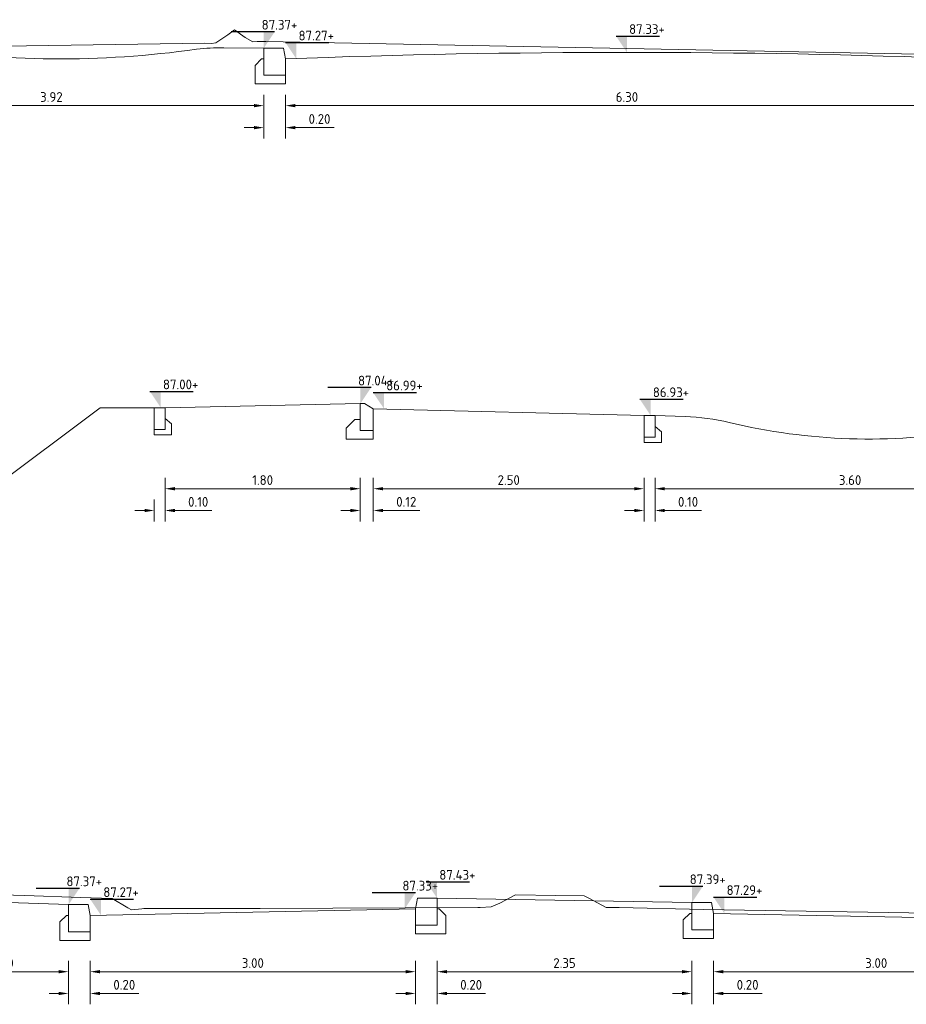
# Model space of a CAD drawing. Header units: metres. Extents: x 195696 to 514079, y 327475 to 328989.
# Tile 242 of 256: x 196697 to 196705, y 327523 to 327532. Entities that reach past the tile are written whole.
import ezdxf

# ---------------------------------------------------------------- set-up
doc = ezdxf.new("R2010")
doc.units = ezdxf.units.M
for name, color, linetype, lineweight in [('B-WE-OG-HOOGTELIJN-O', 252, 'Continuous', 18), ('B-WE-RI-M', 6, 'Continuous', 18), ('N-WE-RI-M', 6, 'Continuous', 18), ('X-XX-AL-DETAIL1-G', 7, 'Continuous', 18), ('X-XX-AL-PEILMAAT-SD', 7, 'Continuous', 25)]:
    doc.layers.add(name, color=color, linetype=linetype, lineweight=lineweight)
doc.styles.add('NLCS-ISO', font='NLCS-ISO.ttf')
doc.styles.add('NLCS-ISO-M50-T18', font='NLCS-ISO.ttf', dxfattribs={"height": 0.09})
doc.dimstyles.new('NLCS-M50-T18-PIJL_L2_H2', dxfattribs={"dimscale": 0.05, "dimtxt": 2.5, "dimasz": 1.8, "dimexe": 2, "dimexo": 2, "dimgap": 0.7, "dimtad": 1, "dimzin": 0, "dimdsep": 46, "dimtxsty": 'NLCS-ISO-M50-T18', "dimcen": 0, "dimdle": 2, "dimclrd": 256, "dimclre": 256, "dimclrt": 7, "dimazin": 0, "dimtfac": 1, "dimtdec": 3, "dimtofl": 0, "dimtmove": 0, "dimatfit": 3, "dimfxl": 2, "dimfxlon": 1, "dimtfillclr": 256, "dimtolj": 1, "dimtzin": 0, "dimlwd": -1, "dimlwe": -1, "dimarcsym": 0})

# ---------------------------------------------------------------- blocks, each defined once
blk = doc.blocks.new('*U424')
at = {"layer": 'X-XX-AL-DETAIL1-G'}
blk.add_lwpolyline([(-0.2, -0.1), (-0.2, -0.25), (0, -0.25), (0, 0), (-0.18, 0)], close=True, dxfattribs=at)
blk.add_lwpolyline([(-0.2, -0.25), (-0.2, -0.33), (0.08, -0.33), (0.08, -0.16), (0.02, -0.1), (0, -0.1)], dxfattribs=at)
blk = doc.blocks.new('*U63')
at = {"xscale": -1, "rotation": 6.67010446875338e-08}
blk.add_blockref('*U424', (-0.4, 0.09), dxfattribs=at)
blk = doc.blocks.new('SAL-PEILMAAT_INFRACAD_H01-SOD')
blk.add_line((-2, 3), (6, 3))
blk.add_solid([(-2, 3), (0, 3), (0, 0)])
at = {"style": 'NLCS-ISO'}
blk.add_attdef('...', (0.4, 3.4), '', height=1.8, dxfattribs=at)
blk = doc.blocks.new('*D255')
at = {"layer": 'B-WE-RI-M', "transparency": 16777216}
for p, q in [((196696.1083, 327523.3435), (196696.1083, 327523.1435)), ((196697.3074, 327523.3435), (196697.3074, 327523.1435)), ((196696.1983, 327523.2435), (196697.2174, 327523.2435))]:
    blk.add_line(p, q, dxfattribs=at)
for points in [[(196696.1983, 327523.2585), (196696.1983, 327523.2285), (196696.1083, 327523.2435)], [(196697.2174, 327523.2585), (196697.2174, 327523.2285), (196697.3074, 327523.2435)]]:
    blk.add_solid(points, dxfattribs=at)
at = {"layer": 'defpoints', "color": 0, "transparency": 16777216}
for p in [(196696.1083, 327523.6523), (196697.3074, 327523.6124), (196697.3074, 327523.2435)]:
    blk.add_point(p, dxfattribs=at)
at = {"layer": 'B-WE-RI-M', "color": 7, "transparency": 16777216, "insert": (196696.7078, 327523.3235), "char_height": 0.09, "attachment_point": 5, "style": 'NLCS-ISO-M50-T18'}
blk.add_mtext('\\A1;1.20', dxfattribs=at)
blk = doc.blocks.new('*D256')
at = {"layer": 'B-WE-RI-M', "transparency": 16777216}
for p, q in [((196697.5074, 327523.3435), (196697.5074, 327523.1435)), ((196700.5074, 327523.3435), (196700.5074, 327523.1435)), ((196697.5974, 327523.2435), (196700.4174, 327523.2435))]:
    blk.add_line(p, q, dxfattribs=at)
for points in [[(196697.5974, 327523.2585), (196697.5974, 327523.2285), (196697.5074, 327523.2435)], [(196700.4174, 327523.2585), (196700.4174, 327523.2285), (196700.5074, 327523.2435)]]:
    blk.add_solid(points, dxfattribs=at)
at = {"layer": 'defpoints', "color": 0, "transparency": 16777216}
for p in [(196700.5074, 327523.6724), (196697.5074, 327523.6124), (196700.5074, 327523.2435)]:
    blk.add_point(p, dxfattribs=at)
at = {"layer": 'B-WE-RI-M', "color": 7, "transparency": 16777216, "insert": (196699.0074, 327523.3235), "char_height": 0.09, "attachment_point": 5, "style": 'NLCS-ISO-M50-T18'}
blk.add_mtext('\\A1;3.00', dxfattribs=at)
blk = doc.blocks.new('*D257')
at = {"layer": 'B-WE-RI-M', "transparency": 16777216}
for p, q in [((196700.7074, 327523.3435), (196700.7074, 327523.1435)), ((196703.0581, 327523.3435), (196703.0581, 327523.1435)), ((196700.7974, 327523.2435), (196702.9681, 327523.2435))]:
    blk.add_line(p, q, dxfattribs=at)
for points in [[(196700.7974, 327523.2585), (196700.7974, 327523.2285), (196700.7074, 327523.2435)], [(196702.9681, 327523.2585), (196702.9681, 327523.2285), (196703.0581, 327523.2435)]]:
    blk.add_solid(points, dxfattribs=at)
at = {"layer": 'defpoints', "color": 0, "transparency": 16777216}
for p in [(196700.7074, 327523.6724), (196703.0581, 327523.6311), (196703.0581, 327523.2435)]:
    blk.add_point(p, dxfattribs=at)
at = {"layer": 'B-WE-RI-M', "color": 7, "transparency": 16777216, "insert": (196701.8827, 327523.3235), "char_height": 0.09, "attachment_point": 5, "style": 'NLCS-ISO-M50-T18'}
blk.add_mtext('\\A1;2.35', dxfattribs=at)
blk = doc.blocks.new('*D258')
at = {"layer": 'B-WE-RI-M', "transparency": 16777216}
for p, q in [((196703.2581, 327523.3435), (196703.2581, 327523.1435)), ((196706.259, 327523.3435), (196706.259, 327523.1435)), ((196703.3481, 327523.2435), (196706.169, 327523.2435))]:
    blk.add_line(p, q, dxfattribs=at)
for points in [[(196703.3481, 327523.2585), (196703.3481, 327523.2285), (196703.2581, 327523.2435)], [(196706.169, 327523.2585), (196706.169, 327523.2285), (196706.259, 327523.2435)]]:
    blk.add_solid(points, dxfattribs=at)
at = {"layer": 'defpoints', "color": 0, "transparency": 16777216}
for p in [(196703.2581, 327523.6311), (196706.259, 327523.5711), (196706.259, 327523.2435)]:
    blk.add_point(p, dxfattribs=at)
at = {"layer": 'B-WE-RI-M', "color": 7, "transparency": 16777216, "insert": (196704.7586, 327523.3235), "char_height": 0.09, "attachment_point": 5, "style": 'NLCS-ISO-M50-T18'}
blk.add_mtext('\\A1;3.00', dxfattribs=at)
blk = doc.blocks.new('*D264')
at = {"layer": 'B-WE-RI-M', "transparency": 16777216}
for p, q in [((196695.1887, 327531.3362), (196695.1887, 327531.1362)), ((196699.1087, 327531.3362), (196699.1087, 327531.1362)), ((196695.2787, 327531.2362), (196699.0187, 327531.2362))]:
    blk.add_line(p, q, dxfattribs=at)
for points in [[(196695.2787, 327531.2512), (196695.2787, 327531.2212), (196695.1887, 327531.2362)], [(196699.0187, 327531.2512), (196699.0187, 327531.2212), (196699.1087, 327531.2362)]]:
    blk.add_solid(points, dxfattribs=at)
at = {"layer": 'defpoints', "color": 0, "transparency": 16777216}
for p in [(196695.1887, 327531.598), (196699.1087, 327531.518), (196699.1087, 327531.2362)]:
    blk.add_point(p, dxfattribs=at)
at = {"layer": 'B-WE-RI-M', "color": 7, "transparency": 16777216, "insert": (196697.1487, 327531.3162), "char_height": 0.09, "attachment_point": 5, "style": 'NLCS-ISO-M50-T18'}
blk.add_mtext('\\A1;3.92', dxfattribs=at)
blk = doc.blocks.new('*D265')
at = {"layer": 'B-WE-RI-M', "transparency": 16777216}
for p, q in [((196699.3087, 327531.3362), (196699.3087, 327531.1362)), ((196705.6087, 327531.3362), (196705.6087, 327531.1362)), ((196699.3987, 327531.2362), (196705.5187, 327531.2362))]:
    blk.add_line(p, q, dxfattribs=at)
for points in [[(196699.3987, 327531.2512), (196699.3987, 327531.2212), (196699.3087, 327531.2362)], [(196705.5187, 327531.2512), (196705.5187, 327531.2212), (196705.6087, 327531.2362)]]:
    blk.add_solid(points, dxfattribs=at)
at = {"layer": 'defpoints', "color": 0, "transparency": 16777216}
for p in [(196699.3087, 327531.518), (196705.6087, 327531.518), (196705.6087, 327531.2362)]:
    blk.add_point(p, dxfattribs=at)
at = {"layer": 'B-WE-RI-M', "color": 7, "transparency": 16777216, "insert": (196702.4587, 327531.3162), "char_height": 0.09, "attachment_point": 5, "style": 'NLCS-ISO-M50-T18'}
blk.add_mtext('\\A1;6.30', dxfattribs=at)
blk = doc.blocks.new('*U289')
at = {"layer": 'X-XX-AL-DETAIL1-G'}
blk.add_lwpolyline([(0, -0.2001), (0.1, -0.2001), (0.1, -0.0001), (0, -0.0001)], close=True, dxfattribs=at)
at = {"layer": 'X-XX-AL-DETAIL1-G', "flags": 128}
blk.add_lwpolyline([(0, -0.2001), (0, -0.2501), (0.16, -0.25), (0.16, -0.1502), (0.1, -0.1)], dxfattribs=at)
blk = doc.blocks.new('*U223')
at = {"flags": 128}
blk.add_lwpolyline([(0.04, 0), (0, 0), (0, -0.25), (0.12, -0.25), (0.12, -0.05)], close=True, dxfattribs=at)
blk.add_lwpolyline([(0.12, -0.25), (0.12, -0.33), (-0.13, -0.33), (-0.13, -0.23), (-0.05, -0.15), (0, -0.15), (0, -0.25), (0.12, -0.25)], dxfattribs=at)
blk = doc.blocks.new('*D274')
at = {"layer": 'defpoints', "color": 0, "transparency": 16777216}
for p in [(196702.7177, 327528.1761), (196706.3177, 327528.0122), (196706.3177, 327527.7009)]:
    blk.add_point(p, dxfattribs=at)
at = {"layer": 'N-WE-RI-M', "transparency": 16777216}
for p, q in [((196702.7177, 327527.8009), (196702.7177, 327527.6009)), ((196706.3177, 327527.8009), (196706.3177, 327527.6009)), ((196702.8077, 327527.7009), (196706.2277, 327527.7009))]:
    blk.add_line(p, q, dxfattribs=at)
for points in [[(196702.8077, 327527.7159), (196702.8077, 327527.6859), (196702.7177, 327527.7009)], [(196706.2277, 327527.7159), (196706.2277, 327527.6859), (196706.3177, 327527.7009)]]:
    blk.add_solid(points, dxfattribs=at)
at = {"layer": 'N-WE-RI-M', "color": 7, "transparency": 16777216, "insert": (196704.5177, 327527.7809), "char_height": 0.09, "attachment_point": 5, "style": 'NLCS-ISO-M50-T18'}
blk.add_mtext('\\A1;3.60', dxfattribs=at)
blk = doc.blocks.new('*D275')
at = {"layer": 'defpoints', "color": 0, "transparency": 16777216}
for p in [(196700.118, 327528.2386), (196702.6177, 327528.1261), (196702.6177, 327527.7009)]:
    blk.add_point(p, dxfattribs=at)
at = {"layer": 'N-WE-RI-M', "transparency": 16777216}
for p, q in [((196700.118, 327527.8009), (196700.118, 327527.6009)), ((196702.6177, 327527.8009), (196702.6177, 327527.6009)), ((196700.208, 327527.7009), (196702.5277, 327527.7009))]:
    blk.add_line(p, q, dxfattribs=at)
for points in [[(196700.208, 327527.7159), (196700.208, 327527.6859), (196700.118, 327527.7009)], [(196702.5277, 327527.7159), (196702.5277, 327527.6859), (196702.6177, 327527.7009)]]:
    blk.add_solid(points, dxfattribs=at)
at = {"layer": 'N-WE-RI-M', "color": 7, "transparency": 16777216, "insert": (196701.3679, 327527.7809), "char_height": 0.09, "attachment_point": 5, "style": 'NLCS-ISO-M50-T18'}
blk.add_mtext('\\A1;2.50', dxfattribs=at)
blk = doc.blocks.new('*D276')
at = {"layer": 'defpoints', "color": 0, "transparency": 16777216}
for p in [(196698.198, 327528.2486), (196699.998, 327528.2386), (196699.998, 327527.7009)]:
    blk.add_point(p, dxfattribs=at)
at = {"layer": 'N-WE-RI-M', "transparency": 16777216}
for p, q in [((196698.198, 327527.8009), (196698.198, 327527.6009)), ((196699.998, 327527.8009), (196699.998, 327527.6009)), ((196698.288, 327527.7009), (196699.908, 327527.7009))]:
    blk.add_line(p, q, dxfattribs=at)
for points in [[(196698.288, 327527.7159), (196698.288, 327527.6859), (196698.198, 327527.7009)], [(196699.908, 327527.7159), (196699.908, 327527.6859), (196699.998, 327527.7009)]]:
    blk.add_solid(points, dxfattribs=at)
at = {"layer": 'N-WE-RI-M', "color": 7, "transparency": 16777216, "insert": (196699.098, 327527.7809), "char_height": 0.09, "attachment_point": 5, "style": 'NLCS-ISO-M50-T18'}
blk.add_mtext('\\A1;1.80', dxfattribs=at)
blk = doc.blocks.new('*D292')
at = {"layer": 'defpoints', "color": 0, "transparency": 16777216}
for p in [(196699.1087, 327531.518), (196699.3087, 327531.518), (196699.3087, 327531.0333)]:
    blk.add_point(p, dxfattribs=at)
at = {"layer": 'N-WE-RI-M', "transparency": 16777216}
for p, q in [((196699.1087, 327531.1333), (196699.1087, 327530.9333)), ((196699.3087, 327531.1333), (196699.3087, 327530.9333)), ((196699.0187, 327531.0333), (196698.9287, 327531.0333)), ((196699.3987, 327531.0333), (196699.7567, 327531.0333))]:
    blk.add_line(p, q, dxfattribs=at)
for points in [[(196699.0187, 327531.0483), (196699.0187, 327531.0183), (196699.1087, 327531.0333)], [(196699.3987, 327531.0483), (196699.3987, 327531.0183), (196699.3087, 327531.0333)]]:
    blk.add_solid(points, dxfattribs=at)
at = {"layer": 'N-WE-RI-M', "color": 7, "transparency": 16777216, "insert": (196699.6227, 327531.1133), "char_height": 0.09, "attachment_point": 5, "style": 'NLCS-ISO-M50-T18'}
blk.add_mtext('\\A1;0.20', dxfattribs=at)
blk = doc.blocks.new('*D303')
at = {"layer": 'defpoints', "color": 0, "transparency": 16777216}
for p in [(196702.6177, 327528.1761), (196702.7177, 327528.1761), (196702.7177, 327527.4999)]:
    blk.add_point(p, dxfattribs=at)
at = {"layer": 'N-WE-RI-M', "transparency": 16777216}
for p, q in [((196702.6177, 327527.5999), (196702.6177, 327527.3999)), ((196702.7177, 327527.5999), (196702.7177, 327527.3999)), ((196702.5277, 327527.4999), (196702.4377, 327527.4999)), ((196702.8077, 327527.4999), (196703.1477, 327527.4999))]:
    blk.add_line(p, q, dxfattribs=at)
for points in [[(196702.5277, 327527.5149), (196702.5277, 327527.4849), (196702.6177, 327527.4999)], [(196702.8077, 327527.5149), (196702.8077, 327527.4849), (196702.7177, 327527.4999)]]:
    blk.add_solid(points, dxfattribs=at)
at = {"layer": 'N-WE-RI-M', "color": 7, "transparency": 16777216, "insert": (196703.0227, 327527.5799), "char_height": 0.09, "attachment_point": 5, "style": 'NLCS-ISO-M50-T18'}
blk.add_mtext('\\A1;0.10', dxfattribs=at)
blk = doc.blocks.new('*D304')
at = {"layer": 'defpoints', "color": 0, "transparency": 16777216}
for p in [(196699.998, 327528.2386), (196700.118, 327528.2386), (196700.118, 327527.4999)]:
    blk.add_point(p, dxfattribs=at)
at = {"layer": 'N-WE-RI-M', "transparency": 16777216}
for p, q in [((196699.998, 327527.5999), (196699.998, 327527.3999)), ((196700.118, 327527.5999), (196700.118, 327527.3999)), ((196699.908, 327527.4999), (196699.818, 327527.4999)), ((196700.208, 327527.4999), (196700.548, 327527.4999))]:
    blk.add_line(p, q, dxfattribs=at)
for points in [[(196699.908, 327527.5149), (196699.908, 327527.4849), (196699.998, 327527.4999)], [(196700.208, 327527.5149), (196700.208, 327527.4849), (196700.118, 327527.4999)]]:
    blk.add_solid(points, dxfattribs=at)
at = {"layer": 'N-WE-RI-M', "color": 7, "transparency": 16777216, "insert": (196700.423, 327527.5799), "char_height": 0.09, "attachment_point": 5, "style": 'NLCS-ISO-M50-T18'}
blk.add_mtext('\\A1;0.12', dxfattribs=at)
blk = doc.blocks.new('*D305')
at = {"layer": 'defpoints', "color": 0, "transparency": 16777216}
for p in [(196698.098, 327528.2486), (196698.198, 327528.2486), (196698.198, 327527.4999)]:
    blk.add_point(p, dxfattribs=at)
at = {"layer": 'N-WE-RI-M', "transparency": 16777216}
for p, q in [((196698.098, 327527.5999), (196698.098, 327527.3999)), ((196698.198, 327527.5999), (196698.198, 327527.3999)), ((196698.008, 327527.4999), (196697.918, 327527.4999)), ((196698.288, 327527.4999), (196698.628, 327527.4999))]:
    blk.add_line(p, q, dxfattribs=at)
for points in [[(196698.008, 327527.5149), (196698.008, 327527.4849), (196698.098, 327527.4999)], [(196698.288, 327527.5149), (196698.288, 327527.4849), (196698.198, 327527.4999)]]:
    blk.add_solid(points, dxfattribs=at)
at = {"layer": 'N-WE-RI-M', "color": 7, "transparency": 16777216, "insert": (196698.503, 327527.5799), "char_height": 0.09, "attachment_point": 5, "style": 'NLCS-ISO-M50-T18'}
blk.add_mtext('\\A1;0.10', dxfattribs=at)
blk = doc.blocks.new('*D310')
at = {"layer": 'defpoints', "color": 0, "transparency": 16777216}
for p in [(196703.0581, 327523.6311), (196703.2581, 327523.6311), (196703.2581, 327523.0425)]:
    blk.add_point(p, dxfattribs=at)
at = {"layer": 'N-WE-RI-M', "transparency": 16777216}
for p, q in [((196703.0581, 327523.1425), (196703.0581, 327522.9425)), ((196703.2581, 327523.1425), (196703.2581, 327522.9425)), ((196702.9681, 327523.0425), (196702.8781, 327523.0425)), ((196703.3481, 327523.0425), (196703.7061, 327523.0425))]:
    blk.add_line(p, q, dxfattribs=at)
for points in [[(196702.9681, 327523.0575), (196702.9681, 327523.0275), (196703.0581, 327523.0425)], [(196703.3481, 327523.0575), (196703.3481, 327523.0275), (196703.2581, 327523.0425)]]:
    blk.add_solid(points, dxfattribs=at)
at = {"layer": 'N-WE-RI-M', "color": 7, "transparency": 16777216, "insert": (196703.5721, 327523.1225), "char_height": 0.09, "attachment_point": 5, "style": 'NLCS-ISO-M50-T18'}
blk.add_mtext('\\A1;0.20', dxfattribs=at)
blk = doc.blocks.new('*D311')
at = {"layer": 'defpoints', "color": 0, "transparency": 16777216}
for p in [(196700.5074, 327523.6724), (196700.7074, 327523.6724), (196700.7074, 327523.0425)]:
    blk.add_point(p, dxfattribs=at)
at = {"layer": 'N-WE-RI-M', "transparency": 16777216}
for p, q in [((196700.5074, 327523.1425), (196700.5074, 327522.9425)), ((196700.7074, 327523.1425), (196700.7074, 327522.9425)), ((196700.4174, 327523.0425), (196700.3274, 327523.0425)), ((196700.7974, 327523.0425), (196701.1554, 327523.0425))]:
    blk.add_line(p, q, dxfattribs=at)
for points in [[(196700.4174, 327523.0575), (196700.4174, 327523.0275), (196700.5074, 327523.0425)], [(196700.7974, 327523.0575), (196700.7974, 327523.0275), (196700.7074, 327523.0425)]]:
    blk.add_solid(points, dxfattribs=at)
at = {"layer": 'N-WE-RI-M', "color": 7, "transparency": 16777216, "insert": (196701.0214, 327523.1225), "char_height": 0.09, "attachment_point": 5, "style": 'NLCS-ISO-M50-T18'}
blk.add_mtext('\\A1;0.20', dxfattribs=at)
blk = doc.blocks.new('*D312')
at = {"layer": 'defpoints', "color": 0, "transparency": 16777216}
for p in [(196697.3074, 327523.6124), (196697.5074, 327523.6124), (196697.5074, 327523.0425)]:
    blk.add_point(p, dxfattribs=at)
at = {"layer": 'N-WE-RI-M', "transparency": 16777216}
for p, q in [((196697.3074, 327523.1425), (196697.3074, 327522.9425)), ((196697.5074, 327523.1425), (196697.5074, 327522.9425)), ((196697.2174, 327523.0425), (196697.1274, 327523.0425)), ((196697.5974, 327523.0425), (196697.9554, 327523.0425))]:
    blk.add_line(p, q, dxfattribs=at)
for points in [[(196697.2174, 327523.0575), (196697.2174, 327523.0275), (196697.3074, 327523.0425)], [(196697.5974, 327523.0575), (196697.5974, 327523.0275), (196697.5074, 327523.0425)]]:
    blk.add_solid(points, dxfattribs=at)
at = {"layer": 'N-WE-RI-M', "color": 7, "transparency": 16777216, "insert": (196697.8214, 327523.1225), "char_height": 0.09, "attachment_point": 5, "style": 'NLCS-ISO-M50-T18'}
blk.add_mtext('\\A1;0.20', dxfattribs=at)

msp = doc.modelspace()

# ---------------------------------------------------------------- linework, layer by layer
at = {"layer": 'B-WE-OG-HOOGTELIJN-O'}
for points in [[(196696.2974, 327531.7793), (196698.5656, 327531.8134), (196698.6272, 327531.8109), (196698.6649, 327531.8151), (196698.7757, 327531.891), (196698.8382, 327531.937), (196698.9359, 327531.8664), (196699.0067, 327531.8247), (196699.0484, 327531.8276), (196699.1258, 327531.827), (196703.7284, 327531.738), (196707.3646, 327531.6676)], [(196696.6942, 327523.9542), (196696.9046, 327523.9476), (196697.4161, 327523.9293), (196697.7091, 327523.9188), (196697.8526, 327523.8322), (196697.8877, 327523.8131), (196697.9821, 327523.8252), (196698.0017, 327523.8262), (196699.0748, 327523.8269), (196701.0823, 327523.8355), (196701.1056, 327523.8367), (196701.2049, 327523.8424), (196701.287, 327523.8774), (196701.4297, 327523.9525), (196701.8014, 327523.9469), (196702.0656, 327523.9448), (196702.1071, 327523.9218), (196702.2664, 327523.8347), (196702.291, 327523.8372), (196702.3872, 327523.8354), (196703.1654, 327523.8187), (196705.4381, 327523.7812)]]:
    msp.add_lwpolyline(points, dxfattribs=at)
at = {"layer": 'X-XX-AL-DETAIL1-G', "flags": 128}
for points in [[(196695.1887, 327531.798), (196695.5767, 327531.7952, -0.031574), (196695.8284, 327531.7773, 0.074491), (196698.4886, 327531.7569, -0.031574), (196698.7406, 327531.7708), (196699.1087, 327531.768)], [(196699.3087, 327531.668, -0.019048), (196705.6087, 327531.668, -52.5)], [(196702.7177, 327528.3761), (196702.9954, 327528.3673, -0.051366), (196703.4015, 327528.3125, 0.103004), (196705.6313, 327528.2419, -0.051366), (196706.0401, 327528.271), (196706.3177, 327528.2622)]]:
    msp.add_lwpolyline(points, format="xyb", dxfattribs=at)
for points in [[(196698.098, 327528.4486), (196697.598, 327528.4486), (196695.598, 327526.9486), (196693.098, 327526.9486), (196691.1032, 327528.5944), (196690.578, 327528.5944)], [(196699.998, 327528.4886), (196698.198, 327528.4486)], [(196700.1177, 327528.4386), (196702.6177, 327528.3761)], [(196696.1083, 327523.9023), (196697.3074, 327523.8624)], [(196700.7074, 327523.9224), (196703.0581, 327523.8811)], [(196697.5074, 327523.7624), (196700.5074, 327523.8224)], [(196706.259, 327523.721), (196703.2581, 327523.7811)]]:
    msp.add_lwpolyline(points, dxfattribs=at)

# ---------------------------------------------------------------- block references
at = {"layer": 'X-XX-AL-DETAIL1-G'}
for name, p in [('*U63', (196699.5087, 327531.678)), ('*U289', (196698.098, 327528.4487)), ('*U223', (196699.998, 327528.4886)), ('*U289', (196702.6177, 327528.3762)), ('*U63', (196697.7074, 327523.7724)), ('*U63', (196703.4581, 327523.7911))]:
    msp.add_blockref(name, p, dxfattribs=at)
at = {"layer": 'X-XX-AL-DETAIL1-G', "xscale": -1}
msp.add_blockref('*U63', (196700.3074, 327523.8324), dxfattribs=at)
at = {"layer": 'X-XX-AL-PEILMAAT-SD'}
ref = msp.add_blockref('SAL-PEILMAAT_INFRACAD_H01-SOD', (196699.1087, 327531.768), dxfattribs=dict(at, xscale=-0.05, yscale=0.05, zscale=0.05))
ref.add_attrib('...', '87.37+', (196699.0887, 327531.938), dxfattribs={"layer": '0', "height": 0.09, "style": 'NLCS-ISO'})
at = {"layer": 'X-XX-AL-PEILMAAT-SD', "xscale": 0.05, "yscale": 0.05, "zscale": 0.05}
for p, values in [((196702.4587, 327531.728), {'...': '87.33+'}), ((196699.4087, 327531.668), {'...': '87.27+'}), ((196698.158, 327528.4486), {'...': '87.00+'}), ((196700.2177, 327528.4386), {'...': '86.99+'}), ((196702.6777, 327528.3761), {'...': '86.93+'}), ((196700.7074, 327523.9224), {'...': '87.43+'}), ((196697.6074, 327523.7624), {'...': '87.27+'}), ((196703.3581, 327523.7811), {'...': '87.29+'})]:
    msp.add_blockref('SAL-PEILMAAT_INFRACAD_H01-SOD', p, dxfattribs=at).add_auto_attribs(values)
at = {"layer": 'X-XX-AL-PEILMAAT-SD'}
ref = msp.add_blockref('SAL-PEILMAAT_INFRACAD_H01-SOD', (196699.998, 327528.4836), dxfattribs=dict(at, xscale=-0.05, yscale=0.05, zscale=0.05))
ref.add_attrib('...', '87.04+', (196699.978, 327528.6536), dxfattribs={"layer": '0', "height": 0.09, "style": 'NLCS-ISO'})
ref = msp.add_blockref('SAL-PEILMAAT_INFRACAD_H01-SOD', (196697.3074, 327523.8624), dxfattribs=dict(at, xscale=-0.05, yscale=0.05, zscale=0.05))
ref.add_attrib('...', '87.37+', (196697.2874, 327524.0324), dxfattribs={"layer": '0', "height": 0.09, "style": 'NLCS-ISO'})
ref = msp.add_blockref('SAL-PEILMAAT_INFRACAD_H01-SOD', (196700.4074, 327523.8224), dxfattribs=dict(at, xscale=-0.05, yscale=0.05, zscale=0.05))
ref.add_attrib('...', '87.33+', (196700.3874, 327523.9924), dxfattribs={"layer": '0', "height": 0.09, "style": 'NLCS-ISO'})
ref = msp.add_blockref('SAL-PEILMAAT_INFRACAD_H01-SOD', (196703.0581, 327523.8811), dxfattribs=dict(at, xscale=-0.05, yscale=0.05, zscale=0.05))
ref.add_attrib('...', '87.39+', (196703.0381, 327524.0511), dxfattribs={"layer": '0', "height": 0.09, "style": 'NLCS-ISO'})

# ---------------------------------------------------------------- dimensions: what is measured, and where the dimension line sits
at = {"layer": 'B-WE-RI-M'}
for base, p1, p2, picture, middle in [((196699.1087, 327531.2362), (196695.1887, 327531.598), (196699.1087, 327531.518), '*D264', (196697.1487, 327531.3162)), ((196705.6087, 327531.2362), (196699.3087, 327531.518), (196705.6087, 327531.518), '*D265', (196702.4587, 327531.3162)), ((196697.3074, 327523.2435), (196696.1083, 327523.6523), (196697.3074, 327523.6124), '*D255', (196696.7078, 327523.3235)), ((196700.5074, 327523.2435), (196697.5074, 327523.6124), (196700.5074, 327523.6724), '*D256', (196699.0074, 327523.3235)), ((196703.0581, 327523.2435), (196700.7074, 327523.6724), (196703.0581, 327523.6311), '*D257', (196701.8827, 327523.3235)), ((196706.259, 327523.2435), (196703.2581, 327523.6311), (196706.259, 327523.5711), '*D258', (196704.7586, 327523.3235))]:
    dim = msp.add_linear_dim(base=base, p1=p1, p2=p2, dimstyle='NLCS-M50-T18-PIJL_L2_H2', dxfattribs=at)
    dim.commit()
    dim.dimension.update_dxf_attribs({"geometry": picture, "text_midpoint": middle})
at = {"layer": 'N-WE-RI-M'}
for base, p1, p2, picture, middle in [((196699.3087, 327531.0333), (196699.1087, 327531.518), (196699.3087, 327531.518), '*D292', (196699.6227, 327531.1133)), ((196698.198, 327527.4999), (196698.098, 327528.2486), (196698.198, 327528.2486), '*D305', (196698.503, 327527.5799)), ((196699.998, 327527.7009), (196698.198, 327528.2486), (196699.998, 327528.2386), '*D276', (196699.098, 327527.7809)), ((196700.118, 327527.4999), (196699.998, 327528.2386), (196700.118, 327528.2386), '*D304', (196700.423, 327527.5799)), ((196702.6177, 327527.7009), (196700.118, 327528.2386), (196702.6177, 327528.1261), '*D275', (196701.3679, 327527.7809)), ((196702.7177, 327527.4999), (196702.6177, 327528.1761), (196702.7177, 327528.1761), '*D303', (196703.0227, 327527.5799)), ((196706.3177, 327527.7009), (196702.7177, 327528.1761), (196706.3177, 327528.0122), '*D274', (196704.5177, 327527.7809)), ((196700.7074, 327523.0425), (196700.5074, 327523.6724), (196700.7074, 327523.6724), '*D311', (196701.0214, 327523.1225)), ((196703.2581, 327523.0425), (196703.0581, 327523.6311), (196703.2581, 327523.6311), '*D310', (196703.5721, 327523.1225)), ((196697.5074, 327523.0425), (196697.3074, 327523.6124), (196697.5074, 327523.6124), '*D312', (196697.8214, 327523.1225))]:
    dim = msp.add_linear_dim(base=base, p1=p1, p2=p2, dimstyle='NLCS-M50-T18-PIJL_L2_H2', dxfattribs=at)
    dim.commit()
    dim.dimension.update_dxf_attribs({"geometry": picture, "text_midpoint": middle})

doc.saveas('drawing.dxf')
